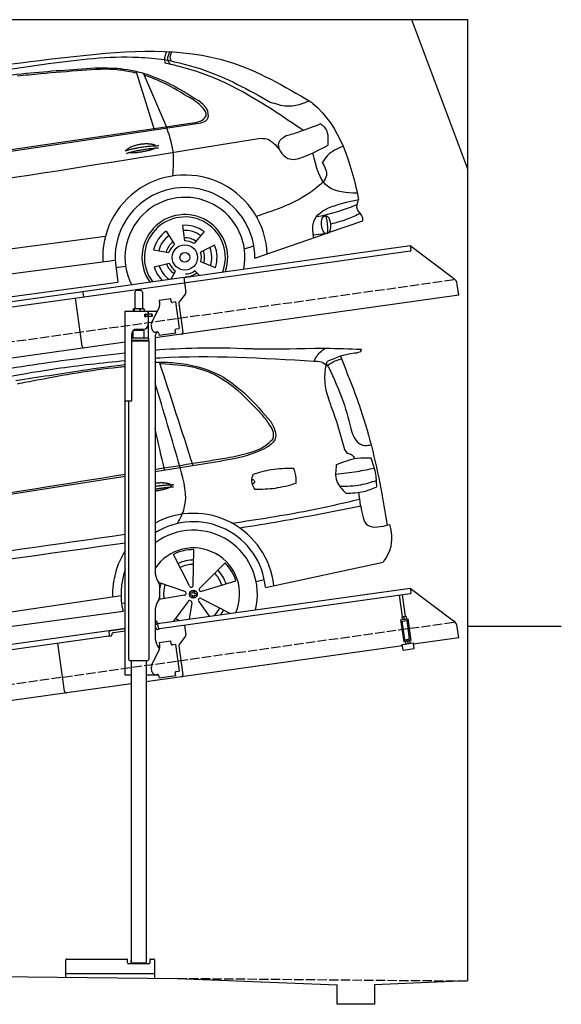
# Model space of a CAD drawing. Extents: x 524 to 6324, y 215 to 5490.
# Tile 5 of 5: x 3424 to 6324, y 215 to 5490. Entities that reach past the tile are written whole.
import ezdxf

# ---------------------------------------------------------------- set-up
doc = ezdxf.new("R2010")
doc.units = 0
doc.header["$LTSCALE"] = 10
doc.header["$MEASUREMENT"] = 0
doc.linetypes.add('GEN3', pattern=[6.25, 5, -1.25])
doc.layers.get('0').update_dxf_attribs({"linetype": 'CONTINUOUS'})
for name, color, linetype in [('3', 6, 'GEN3'), ('CAR', 1, 'CONTINUOUS'), ('SICHTBARE_KANTEN_DIN_', 7, 'CONTINUOUS')]:
    doc.layers.add(name, color=color, linetype=linetype)
doc.layers.add('AM_0', color=7, linetype='CONTINUOUS', lineweight=30)

# ---------------------------------------------------------------- blocks, each defined once
blk = doc.blocks.new('Car_K')
at = {"layer": 'CAR'}
for p, q in [((6251.6, 3328.5), (6222.3, 3334.3)), ((6164.8, 2977.2), (6066.2, 3291.5)), ((6227.4, 2999.5), (6106, 3280.8)), ((4395.3, 2725.6), (6371, 3016)), ((4457.7, 2723.8), (6379.4, 3009)), ((6400, 2878.8), (6721.1, 2932)), ((7078, 2518.3), (7033.7, 2512.4)), ((7097.5, 2427), (7280.2, 2490.6)), ((6228, 2434.9), (6272.4, 2363.7)), ((6314.8, 2466), (6325.8, 2382.9)), ((6430.7, 2432.2), (6376.7, 2368)), ((3981.4, 2150.9), (5902.5, 2408.8)), ((6702.2, 2289.4), (7078.6, 2420.4)), ((7088.7, 2421.6), (7015.7, 2413.2)), ((6160, 2335.1), (6242.5, 2319.9)), ((6487.1, 2359.3), (6411.4, 2323.1)), ((6646.2, 2340.6), (6697.1, 2356)), ((5954.6, 2278.4), (3966.6, 2017.9)), ((6490.7, 2238.6), (6413, 2270.1)), ((5958.2, 2240.3), (6010.5, 2246.7)), ((5959, 2235.1), (5969.5, 2160.9)), ((6162.8, 2243), (6244.2, 2263.2)), ((6253.6, 2178.8), (6276.6, 2221.2)), ((6404.1, 2198.9), (6381, 2223.2)), ((3987.9, 1892.3), (5969.5, 2160.9))]:
    blk.add_line(p, q, dxfattribs=at)
for radius in [67.9, 26.2]:
    blk.add_circle((6327.5, 2294.1), radius, dxfattribs=at)
for centre, radius, start, end in [((6328.2, 2294.5), 440.8, 2.3474, 183.225), ((6328.2, 2294.5), 373.9, 359.2176, 189.1412), ((6328.2, 2294.5), 321.3, 348.8956, 206.9157), ((6327.5, 2294.1), 229.5, 340.8187, 214.9011), ((6327.5, 2294.1), 216.8, 339.0715, 216.627), ((6327.5, 2294.1), 172.4, 125.2193, 166.2205), ((6327.5, 2294.1), 172.4, 53.2193, 94.2205), ((6327.5, 2294.1), 144.5, 53.86, 93.5798), ((6327.5, 2294.1), 144.5, 125.86, 165.5798), ((6328.2, 2294.5), 104.9, 127.8414, 164.3757), ((6328.2, 2294.5), 104.9, 55.5455, 92.5344), ((6327.5, 2294.1), 88.8, 56.352, 91.0878), ((6327.5, 2294.1), 88.8, 128.352, 163.0878), ((6327.5, 2294.1), 88.8, 344.352, 19.0878), ((6328.2, 2294.5), 104.9, 342.9932, 20.0652), ((6327.5, 2294.1), 144.5, 341.86, 21.5798), ((6327.5, 2294.1), 172.4, 341.2193, 22.2205), ((6327.5, 2294.1), 172.4, 197.2193, 225.0433), ((6327.5, 2294.1), 144.5, 197.86, 233.9391), ((6328.2, 2294.5), 104.9, 199.4717, 235.8081), ((6327.5, 2294.1), 88.8, 200.352, 235.0878), ((6327.5, 2294.1), 88.8, 272.352, 307.0878), ((6328.2, 2294.5), 104.9, 270.9476, 307.6161)]:
    blk.add_arc(centre, radius, start, end, dxfattribs=at)
blk.add_ellipse((7083.4, 2469.9), major_axis=(3.9, -48.6), ratio=0.501954, dxfattribs=at)
blk.add_ellipse((7084.2, 2470), major_axis=(-3.9, 48.6), ratio=0.168571, start_param=3.202195, end_param=6.343787, dxfattribs=at)
for points, degree, knots in [([(4960.4, 3268.4), (5220.3, 3306.4), (5747.3, 3383.4), (6478.6, 3434.2), (6859.6, 3211.3), (7001.7, 3128.2)], 3, [0, 0, 0, 0, 795.09308, 1612.404872, 2098.463299, 2098.463299, 2098.463299, 2098.463299]), ([(6230.2, 3397), (6226.2, 3388.1), (6218.4, 3370.6), (6217.5, 3347.9), (6221.5, 3336.7), (6222.3, 3334.3)], 3, [0, 0, 0, 0, 29.24014, 57.403103, 64.873278, 64.873278, 64.873278, 64.873278]), ([(6251.6, 3328.5), (6246.9, 3333.1), (6228.6, 3350.7), (6238.7, 3376.8), (6246.3, 3396.3)], 3, [0, 0, 0, 0, 18.755669, 72.745333, 72.745333, 72.745333, 72.745333]), ([(6253.7, 3347.2), (6252.2, 3350.9), (6246.1, 3366.6), (6252.6, 3383), (6257.6, 3395.6)], 3, [0, 0, 0, 0, 11.706548, 49.786773, 49.786773, 49.786773, 49.786773]), ([(4341, 2940.3), (4474.3, 3042.3), (4677, 3197.5), (5124.5, 3264.4), (5403, 3304.4), (5597.3, 3332.3)], 3, [0, 0, 0, 0, 491.496147, 747.712732, 1339.159351, 1339.159351, 1339.159351, 1339.159351]), ([(5597.3, 3332.3), (5757.8, 3353.3), (5965, 3380.3), (6172, 3360), (6218.7, 3355.4)], 3, [0, 0, 0, 0, 482.524461, 623.054485, 623.054485, 623.054485, 623.054485]), ([(6218.7, 3355.4), (6289.3, 3338.9), (6488.9, 3292.1), (6668.7, 3191.7), (6784.9, 3126.8)], 3, [0, 0, 0, 0, 216.617018, 612.994024, 612.994024, 612.994024, 612.994024]), ([(6962, 2973.9), (6854.9, 3047), (6678.6, 3167.2), (6435.7, 3281.1), (6303.2, 3315.2), (6251.6, 3328.5)], 3, [0, 0, 0, 0, 388.888323, 639.530882, 799.103011, 799.103011, 799.103011, 799.103011]), ([(4486.6, 2990.7), (4545.8, 3035.8), (4651.4, 3116.2), (4859.3, 3171.2), (5126.1, 3235.8), (5464.3, 3284.2), (5722.9, 3301), (5845.3, 3309)], 3, [0, 0, 0, 0, 220.805775, 393.417908, 637.451139, 1046.907631, 1414.974246, 1414.974246, 1414.974246, 1414.974246]), ([(6069.6, 3280.7), (6038.8, 3288), (5942.4, 3308.2), (5768.6, 3294.5), (5586.9, 3281.8), (5471.6, 3269.2), (5429.6, 3264.6)], 3, [41.799079, 41.799079, 41.799079, 41.799079, 136.523198, 337.310325, 558.263041, 685.022454, 685.022454, 685.022454, 685.022454]), ([(5845.3, 3309), (5891.1, 3309.7), (6037.8, 3311.7), (6228.6, 3242.9), (6355.3, 3162.5), (6397.2, 3136)], 3, [0, 0, 0, 0, 136.913576, 439.008029, 587.851019, 587.851019, 587.851019, 587.851019]), ([(6345.3, 3154.6), (6295.1, 3185.2), (6220, 3230.8), (6137.6, 3260.7), (6110.4, 3270.6)], 3, [0, 0, 0, 0, 175.790338, 262.536589, 262.536589, 262.536589, 262.536589]), ([(6371, 3016), (6388.2, 3018.1), (6415.7, 3021.6), (6452, 3057), (6412.6, 3116.7), (6372.3, 3139.4), (6345.3, 3154.6)], 3, [0, 0, 0, 0, 51.553973, 82.995085, 130.366625, 226.749074, 226.749074, 226.749074, 226.749074]), ([(6379.4, 3009), (6410.9, 3013.8), (6462.8, 3021.8), (6447.5, 3100.7), (6415.4, 3123.2), (6397.2, 3136)], 3, [0, 0, 0, 0, 78.119579, 128.2441, 194.566021, 194.566021, 194.566021, 194.566021]), ([(6784.9, 3126.8), (6814.2, 3117.2), (6868.4, 3099.5), (6941.3, 3111.8), (6979.4, 3127.2), (6993.7, 3132.9)], 3, [0, 0, 0, 0, 91.341985, 168.592505, 214.832146, 214.832146, 214.832146, 214.832146]), ([(7001.7, 3128.2), (7005.6, 3125), (7157.9, 3000.5), (7215.5, 2805.5), (7257.5, 2604.7)], 3, [0, 0, 0, 0, 15.036615, 589.271901, 589.271901, 589.271901, 589.271901]), ([(7053.5, 3009.3), (7014.7, 2993.7), (6954.4, 2969.4), (6892.1, 2951.2), (6870, 2944.7)], 3, [0, 0, 0, 0, 125.442917, 194.674449, 194.674449, 194.674449, 194.674449]), ([(7094.4, 2896), (7096, 2931.7), (7098.1, 2978.9), (7062.2, 3003.4), (7053.5, 3009.3)], 3, [0, 0, 0, 0, 95.768478, 126.246125, 126.246125, 126.246125, 126.246125]), ([(6263.4, 2730.5), (6266.6, 2774.9), (6273.1, 2867), (6243, 2954.3), (6227.4, 2999.5)], 3, [0, 0, 0, 0, 132.240957, 273.943093, 273.943093, 273.943093, 273.943093]), ([(6014.1, 2867), (6017.5, 2875.2), (6041.7, 2892.6), (6095.5, 2909.5), (6142.4, 2906.4), (6167.5, 2897.5), (6172.8, 2892.9), (6173, 2892.7)], 5, [0.0314681, 0.0314681, 0.0314681, 0.0314681, 0.0314681, 0.0314681, 0.300106, 0.500106, 0.5095952, 0.5095952, 0.5095952, 0.5095952, 0.5095952, 0.5095952]), ([(6721.1, 2932), (6736.6, 2932.4), (6782.5, 2933.5), (6813.2, 2896.8), (6833.7, 2872.3)], 3, [0, 0, 0, 0, 44.647461, 133.10462, 133.10462, 133.10462, 133.10462]), ([(6870, 2944.7), (6852.9, 2934.7), (6803.9, 2906.2), (6870.6, 2803.9), (6984.7, 2837.1), (7050.9, 2872.6), (7094.4, 2896)], 3, [0, 0, 0, 0, 52.903265, 151.334808, 229.980054, 381.029092, 381.029092, 381.029092, 381.029092]), ([(3091.3, 2219.7), (3169.4, 2269.8), (3429.6, 2436.6), (4576, 2588.6), (5593.2, 2750.5), (6400, 2878.8)], 3, [0, 0, 0, 0, 276.230985, 920.854723, 3391.651354, 3391.651354, 3391.651354, 3391.651354]), ([(6169.7, 2880.1), (6166.3, 2877.9), (6149.5, 2869.6), (6116.3, 2861), (6070, 2853.2), (6038.6, 2852.3), (6025.3, 2854.9)], 5, [0.6133618, 0.6133618, 0.6133618, 0.6133618, 0.6133618, 0.6133618, 0.700106, 0.9252293, 0.9252293, 0.9252293, 0.9252293, 0.9252293, 0.9252293]), ([(7250.4, 2638), (7193.2, 2640.7), (7061.6, 2646.7), (7030.5, 2779.2), (7013, 2854.2)], 3, [0, 0, 0, 0, 155.770402, 358.836919, 358.836919, 358.836919, 358.836919]), ([(7175.1, 2889.2), (7144, 2876.3), (7097.8, 2857.1), (7072, 2815.5), (7063.5, 2801.9)], 3, [0, 0, 0, 0, 97.204919, 144.463419, 144.463419, 144.463419, 144.463419]), ([(7063.5, 2801.9), (7077, 2778.2), (7097.4, 2742.3), (7076.2, 2709.6), (7069, 2698.4)], 3, [0, 0, 0, 0, 73.173803, 110.898164, 110.898164, 110.898164, 110.898164]), ([(7069, 2698.4), (7048.7, 2681), (6945.9, 2592.6), (6815.2, 2549.1), (6710.3, 2514.2)], 3, [0, 0, 0, 0, 79.931742, 405.379961, 405.379961, 405.379961, 405.379961]), ([(7017.6, 2399.2), (7014.1, 2424.5), (6997.2, 2547.2), (7142.3, 2579.3), (7257.5, 2604.7)], 3, [0, 0, 0, 0, 72.166123, 349.847067, 349.847067, 349.847067, 349.847067]), ([(7280.2, 2490.6), (7280.4, 2497.2), (7281.2, 2520.9), (7239.5, 2549.6), (7251.4, 2586), (7257.5, 2604.7)], 3, [0, 0, 0, 0, 19.254038, 69.185953, 122.618833, 122.618833, 122.618833, 122.618833]), ([(7249.7, 2576.3), (7221.3, 2565.4), (7158.7, 2541.4), (7093.9, 2524.8), (7058.5, 2515.7)], 3, [0, 0, 0, 0, 91.392243, 200.73761, 200.73761, 200.73761, 200.73761]), ([(7266.4, 2530.5), (7243.6, 2519.1), (7192.9, 2493.8), (7137.9, 2480.2), (7107.7, 2472.8)], 3, [0, 0, 0, 0, 76.497102, 169.362963, 169.362963, 169.362963, 169.362963])]:
    blk.add_open_spline(points, degree=degree, knots=knots, dxfattribs=at)
for points in [[(6008.1, 2865), (6081.4, 2889.7), (6187.9, 2893.3)], [(6014.6, 2851.8), (6086.7, 2874), (6187, 2881.6)]]:
    blk.add_open_spline(points, degree=2, dxfattribs=at)
blk = doc.blocks.new('EG_car')
at = {"layer": 'CAR'}
for p, q in [((46796.2, 4804), (47153.8, 4860.2)), ((45061.6, 4531.7), (46636.2, 4778.9)), ((47000.7, 4194.8), (47004.6, 4385)), ((46981.1, 4190.3), (46894.3, 4359.6)), ((47036.7, 4179.5), (47170.9, 4314.4)), ((47387.5, 4183.1), (48017.8, 4318.6)), ((47337, 4215.1), (47381.3, 4225.8)), ((46955.4, 4160.7), (46814.7, 4209.7)), ((47047.1, 4162.2), (47229.2, 4217.3)), ((44640.5, 3847.7), (46613.9, 4138.9)), ((46953.7, 4140.7), (46817.2, 4118.7)), ((47043.7, 4123.2), (47200.5, 4043.8)), ((46616.8, 4098.5), (46636.2, 4100.9)), ((46973.8, 4107.1), (46893, 4000.6)), ((46992.3, 4099.3), (46978.8, 4012.7)), ((47030.5, 4108.1), (47086.3, 4027.8)), ((44649.3, 3788.6), (46624.9, 4054.7))]:
    blk.add_line(p, q, dxfattribs=at)
blk.add_circle((47001.5, 4146.6), 21.1, dxfattribs=at)
for centre, radius, start, end in [((47001.5, 4146.6), 432.9, 6.1147, 118.3098), ((47001.5, 4146.6), 387.7, 5.4095, 121.9761), ((47001.5, 4146.6), 342.5, 345.788, 126.8384), ((47001.5, 4146.6), 432.9, 147.5436, 181.8527), ((47001.5, 4146.6), 247.7, 336.4925, 145.9791), ((47001.5, 4146.6), 238.4, 89.2481, 116.7191), ((47001.5, 4146.6), 183.1, 89.3778, 116.5894), ((47001.5, 4146.6), 387.7, 160.4314, 193.723), ((47001.5, 4146.6), 159.7, 89.4618, 116.5094), ((47001.5, 4146.6), 183.1, 17.3778, 44.5894), ((47001.5, 4146.6), 238.4, 17.2481, 44.7191), ((47001.5, 4146.6), 159.7, 17.4604, 44.5093), ((47001.5, 4146.6), 183.1, 161.3778, 174.5764), ((47001.5, 4146.6), 159.7, 161.4601, 188.507), ((46990.7, 4193.6), 10.1, 199.3839, 6.5833), ((47042.9, 4171.4), 10.1, 127.3839, 294.5833), ((47001.5, 4146.6), 183.1, 185.4236, 188.5894), ((46953.4, 4150.8), 10.1, 271.3839, 78.5833), ((47037.9, 4114.9), 10.1, 55.3839, 222.5833), ((46982.6, 4102.2), 10.1, 343.3839, 150.5833), ((47001.5, 4146.6), 159.7, 313.864, 332.5068), ((47001.5, 4146.6), 183.1, 323.016, 332.5894), ((47001.5, 4146.6), 159.7, 233.4577, 242.136), ((47001.5, 4146.6), 247.7, 214.0209, 219.944)]:
    blk.add_arc(centre, radius, start, end, dxfattribs=at)
for centre, major_axis, ratio, start_param, end_param in [((47001.5, 4146.6), (2, 21), 0.26044, 4.945458, 7.62088), ((47001.5, 4146.4), (-21, 2), 0.248275, 4.968287, 7.599306), ((47001.5, 4146.6), (2, 21), 0.26044, 8.106084, 10.743517), ((47001.5, 4146.4), (-21, 2), 0.248275, 8.109253, 10.739069)]:
    blk.add_ellipse(centre, major_axis=major_axis, ratio=ratio, start_param=start_param, end_param=end_param, dxfattribs=at)
for points, degree, knots in [([(45679.6, 5297.1), (45832.8, 5324.7), (46150.2, 5381.9), (46470.4, 5420.4), (46636.2, 5440.1)], 3, [0, 0, 0, 0, 466.632282, 967.371588, 967.371588, 967.371588, 967.371588]), ([(46796.2, 5454.5), (46934.8, 5465.2), (47114.3, 5472.5), (47383.1, 5458.6), (47710.6, 5464.6)], 3, [143.098779, 143.098779, 143.098779, 143.098779, 538.666722, 596.829105, 596.829105, 596.829105, 596.829105]), ([(47647.4, 5395.3), (47658.6, 5415.3), (47674.5, 5443.8), (47702.3, 5459.8), (47710.6, 5464.6)], 3, [0, 0, 0, 0, 66.777298, 95.11474, 95.11474, 95.11474, 95.11474]), ([(47899, 5459.1), (47899.1, 5456.2), (47899.4, 5440.2), (47811.3, 5434.2), (47759.3, 5411.1), (47717.6, 5392.5)], 3, [0, 0, 0, 0, 8.187291, 45.663788, 198.394209, 198.394209, 198.394209, 198.394209]), ([(44615.4, 4513.3), (44692.2, 4599.4), (44871, 4800.1), (45226.4, 5109.2), (45736.2, 5259.5), (46216.5, 5354.4), (46512.7, 5385.9), (46636.2, 5398.7)], 3, [0, 0, 0, 0, 346.68192, 807.884848, 1388.232006, 1908.996141, 2281.102326, 2281.102326, 2281.102326, 2281.102326]), ([(46796.2, 5411.3), (46804.8, 5411.8), (47088, 5428.8), (47372, 5411.8), (47647.4, 5395.3)], 3, [132.453552, 132.453552, 132.453552, 132.453552, 158.309481, 983.905115, 983.905115, 983.905115, 983.905115]), ([(46796.2, 5389.5), (46831.5, 5390.3), (46950.1, 5387.6), (47193.7, 5327.1), (47332.5, 5167.5), (47415.3, 5072.3)], 3, [752.794261, 752.794261, 752.794261, 752.794261, 858.633344, 1107.710606, 1476.062589, 1476.062589, 1476.062589, 1476.062589]), ([(47647.4, 5395.3), (47660.4, 5394.9), (47686.6, 5394.2), (47708.1, 5379.2), (47718.9, 5371.6)], 3, [0, 0, 0, 0, 38.233155, 76.758591, 76.758591, 76.758591, 76.758591]), ([(47724.7, 5364.3), (47719.5, 5370.5), (47711.9, 5379.4), (47716.3, 5389.4), (47717.6, 5392.5)], 3, [0, 0, 0, 0, 21.450104, 31.11406, 31.11406, 31.11406, 31.11406]), ([(47718.9, 5371.6), (47729.2, 5378.6), (47752.3, 5394.1), (47778.8, 5402.2), (47793.4, 5406.7)], 3, [0, 0, 0, 0, 37.318817, 82.743489, 82.743489, 82.743489, 82.743489]), ([(47788.9, 5420.9), (47826.5, 5327), (47922.2, 5088.2), (47996, 4781.7), (48029.6, 4571.8), (48038.5, 4516)], 3, [0, 0, 0, 0, 303.239039, 771.524515, 941.039833, 941.039833, 941.039833, 941.039833]), ([(46050.2, 5290.8), (46170.3, 5309.5), (46365.3, 5340), (46560.7, 5368.7), (46636.2, 5377.3)], 3, [0, 0, 0, 0, 364.415294, 592.333037, 592.333037, 592.333037, 592.333037]), ([(46636.2, 5364.9), (46623.5, 5363.7), (46464.7, 5348), (46272.1, 5313.1), (46092.7, 5278.9), (46057.6, 5272.1)], 3, [196.455824, 196.455824, 196.455824, 196.455824, 234.842737, 675.336927, 782.526221, 782.526221, 782.526221, 782.526221]), ([(47241.1, 5235.9), (47204.8, 5264.4), (47131.5, 5321.8), (46989.1, 5370.9), (46887.2, 5376.6), (46832.1, 5379.7)], 3, [0, 0, 0, 0, 137.813386, 277.828549, 443.014315, 443.014315, 443.014315, 443.014315]), ([(47710.6, 5377.3), (47706.3, 5342.5), (47697.9, 5276), (47718.5, 5212.4), (47728.3, 5182.1)], 3, [0, 0, 0, 0, 103.842931, 198.172455, 198.172455, 198.172455, 198.172455]), ([(47724.7, 5364.3), (47753, 5303.2), (47805.4, 5190), (47836.1, 5069.2), (47850.2, 5013.6)], 3, [0, 0, 0, 0, 201.438367, 373.256423, 373.256423, 373.256423, 373.256423]), ([(47427, 4977.4), (47428.9, 4984.5), (47436, 5010.4), (47408.9, 5060.1), (47344.8, 5137.4), (47283.8, 5195.4), (47241.1, 5235.9)], 3, [0, 0, 0, 0, 21.63267, 79.101744, 154.578408, 329.631164, 329.631164, 329.631164, 329.631164]), ([(47728.3, 5182.1), (47741.7, 5145.4), (47772.8, 5059.9), (47796.4, 4972), (47809.8, 4921.8)], 3, [0, 0, 0, 0, 117.044281, 272.808392, 272.808392, 272.808392, 272.808392]), ([(47415.3, 5072.3), (47430.7, 5042.2), (47468.5, 4968.2), (47311.9, 4887), (47212.7, 4870.2), (47153.8, 4860.2)], 3, [0, 0, 0, 0, 88.94167, 219.215963, 410.14259, 410.14259, 410.14259, 410.14259]), ([(47850.2, 5013.6), (47857.3, 4995.2), (47870, 4962.3), (47915.8, 4938.8), (47942.7, 4944.9), (47954.6, 4947.5)], 3, [0, 0, 0, 0, 57.53796, 102.857681, 138.834101, 138.834101, 138.834101, 138.834101]), ([(47182.8, 4877.1), (47221.7, 4884.8), (47291.3, 4898.6), (47377.5, 4930.2), (47413.7, 4964.8), (47427, 4977.4)], 3, [0, 0, 0, 0, 119.350241, 213.76628, 268.436981, 268.436981, 268.436981, 268.436981]), ([(47809.8, 4921.8), (47814.7, 4913.8), (47824, 4898.8), (47852.6, 4896.8), (47860.5, 4881), (47864.8, 4872.6)], 3, [0, 0, 0, 0, 26.820911, 49.860546, 76.220289, 76.220289, 76.220289, 76.220289]), ([(47953.1, 4874.7), (47928.2, 4875.5), (47863.9, 4877.4), (47803.7, 4853.6), (47766.7, 4839)], 3, [0, 0, 0, 0, 73.852523, 191.438564, 191.438564, 191.438564, 191.438564]), ([(47983.5, 4722.4), (47982.3, 4747.7), (47980, 4800.1), (47962.2, 4849.3), (47953.1, 4874.7)], 3, [0, 0, 0, 0, 75.744219, 156.148987, 156.148987, 156.148987, 156.148987]), ([(46916.3, 4524.8), (46930.7, 4552), (46980, 4645), (46951.2, 4750.5), (46930.8, 4825.2)], 3, [0, 0, 0, 0, 90.204372, 309.16543, 309.16543, 309.16543, 309.16543]), ([(47321.7, 4789.9), (47353.8, 4799.5), (47423.7, 4820.4), (47496.7, 4821.6), (47536.2, 4822.3)], 3, [0, 0, 0, 0, 100.056023, 217.859664, 217.859664, 217.859664, 217.859664]), ([(47536.2, 4822.3), (47539.7, 4814.1), (47550.9, 4787.7), (47550.3, 4758.7), (47549.9, 4738.7)], 3, [0, 0, 0, 0, 26.6223, 85.461549, 85.461549, 85.461549, 85.461549]), ([(47766.7, 4839), (47763.2, 4808.7), (47756.4, 4749.6), (47798.2, 4707.8), (47818.6, 4687.4)], 3, [0, 0, 0, 0, 86.532332, 168.301886, 168.301886, 168.301886, 168.301886]), ([(47763.1, 4790.1), (47801.7, 4794), (47871.5, 4800.9), (47940, 4815.8), (47970.5, 4822.4)], 3, [0, 0, 0, 0, 116.515486, 210.119493, 210.119493, 210.119493, 210.119493]), ([(47331.6, 4707.1), (47323.7, 4721.8), (47309.3, 4748.4), (47317.9, 4777.1), (47321.7, 4789.9)], 3, [0, 0, 0, 0, 47.913726, 86.500526, 86.500526, 86.500526, 86.500526]), ([(47315, 4761.1), (47318.1, 4760.8), (47326, 4759.9), (47331.7, 4743.7), (47322.5, 4738.9), (47317.9, 4736.5)], 3, [0, 0, 0, 0, 8.907329, 23.006598, 36.718273, 36.718273, 36.718273, 36.718273]), ([(47784.7, 4724.5), (47822.8, 4725.4), (47890, 4726.8), (47954, 4747), (47981.7, 4755.7)], 3, [0, 0, 0, 0, 113.538226, 200.265154, 200.265154, 200.265154, 200.265154]), ([(46796.2, 4741), (46799.6, 4741.6), (46821.4, 4744.9), (46861.2, 4745.7), (46895.3, 4733.3), (46895.2, 4720.7), (46842.5, 4706), (46807.4, 4699.7), (46796.2, 4698)], 5, [0.263396, 0.263396, 0.263396, 0.263396, 0.263396, 0.263396, 0.300106, 0.500106, 0.700106, 0.7947449, 0.7947449, 0.7947449, 0.7947449, 0.7947449, 0.7947449]), ([(47549.9, 4738.7), (47513, 4728.6), (47441.6, 4709.1), (47367.5, 4707.7), (47331.6, 4707.1)], 3, [0, 0, 0, 0, 114.039688, 221.281955, 221.281955, 221.281955, 221.281955]), ([(47818.6, 4687.4), (47850.8, 4688.3), (47908.1, 4689.8), (47960.5, 4712.4), (47983.5, 4722.4)], 3, [0, 0, 0, 0, 95.589667, 169.928556, 169.928556, 169.928556, 169.928556]), ([(47208, 4527.2), (47345, 4547.6), (47574.9, 4581.9), (47801.2, 4634.2), (47892.6, 4655.4)], 3, [0, 0, 0, 0, 415.57079, 696.786937, 696.786937, 696.786937, 696.786937]), ([(47898, 4617.5), (47754.2, 4589.2), (47539.1, 4546.9), (47322.7, 4512), (47251.1, 4500.4)], 3, [0, 0, 0, 0, 439.818353, 657.51977, 657.51977, 657.51977, 657.51977]), ([(47898, 4617.5), (47904.3, 4575.8), (47918.5, 4487.4), (48006.9, 4508.5), (48052.4, 4519.3)], 3, [310.211349, 310.211349, 310.211349, 310.211349, 420.509792, 537.407521, 537.407521, 537.407521, 537.407521]), ([(48052.4, 4519.3), (48064.9, 4465), (48068.9, 4394.4), (48028.1, 4334), (48017.8, 4318.6)], 3, [367.70262, 367.70262, 367.70262, 367.70262, 528.080439, 582.555983, 582.555983, 582.555983, 582.555983])]:
    blk.add_open_spline(points, degree=degree, knots=knots, dxfattribs=at)
for points, degree in [([(47710.6, 5464.6), (47773.4, 5462.7), (47836.2, 5460.9), (47899, 5459.1)], 3), ([(46999.9, 4836), (46940, 5020.6), (46880, 5205.2), (46820.1, 5389.8)], 3), ([(46832.1, 5379.7), (46829.3, 5379.5), (46826.4, 5379.4), (46823.6, 5379.2)], 3), ([(46930.8, 4825.2), (46886, 4977), (46841.1, 5128.8), (46796.2, 5280.7)], 3), ([(46847, 4812), (46830.1, 4886.3), (46813.1, 4960.5), (46796.2, 5034.8)], 3), ([(46796.2, 4815), (46925.1, 4835.7), (47053.9, 4856.4), (47182.8, 4877.1)], 3), ([(45688.1, 4636.8), (46004.1, 4687.6), (46320.2, 4738.4), (46636.2, 4789.3)], 3), ([(46796.2, 4724.4), (46841.7, 4731.7), (46895.9, 4733.5)], 2), ([(46796.2, 4709.6), (46841.6, 4717.8), (46895.1, 4721.8)], 2), ([(47898, 4617.5), (47894.5, 4642.2), (47890.9, 4667), (47887.4, 4691.7)], 3), ([(44425.1, 4152.4), (45162.1, 4257.4), (45899.2, 4362.4), (46636.2, 4467.5)], 3), ([(46636.2, 4420.5), (45922.2, 4319.2), (45208.2, 4218), (44494.2, 4116.7)], 3)]:
    blk.add_open_spline(points, degree=degree, dxfattribs=at)

msp = doc.modelspace()

# ---------------------------------------------------------------- linework, layer by layer
for p, q in [((5824.1, 5490), (524.1, 5490)), ((5824.1, 4690), (5524.1, 5490)), ((5824.1, 340), (5824.1, 5490)), ((4302.6, 4109.4), (5515.7, 4279.9)), ((5515.7, 4279.9), (5519.2, 4255.1)), ((5515.7, 4279.9), (5747.6, 4105.1)), ((5514.9, 4249.5), (4303.8, 4079.3)), ((3762.8, 4034.5), (4302.5, 4110.4)), ((4303.8, 4079.3), (3770.1, 4004.3)), ((4302.5, 4110.4), (4306.8, 4079.7)), ((4306.8, 4079.7), (4313.9, 4029.3)), ((5775.3, 4013.4), (5767.1, 4072.1)), ((1284.1, 3685.2), (3762.9, 4033.6)), ((3766.7, 4006.8), (3762.8, 4034.5)), ((4040.8, 4030.6), (4040.8, 3940.6)), ((4050.8, 4040.6), (4070.8, 4040.6)), ((4080.8, 4030.6), (4080.8, 3940.6)), ((5775.3, 4013.4), (4148.8, 3784.8)), ((4312, 4021.9), (4278.6, 3977.7)), ((3770.1, 4004.3), (1284.1, 3654.9)), ((3758.7, 3740.1), (3722.5, 3997.6)), ((4170.7, 3987.9), (4233.1, 3996.6)), ((4170.7, 3987.9), (4173, 3972)), ((4173.6, 3967.8), (4173, 3972)), ((4235.4, 3980.8), (4233.1, 3996.6)), ((4235.4, 3980.8), (4235.5, 3979.8)), ((4241.1, 3975.6), (4242.1, 3975.7)), ((4258, 3977.9), (4242.1, 3975.7)), ((4258, 3977.9), (4278, 3835.3)), ((4276.7, 3970.3), (4298.4, 3816)), ((3988.8, 3927.6), (4160.2, 3927.6)), ((3988.8, 3447.6), (3988.8, 3927.6)), ((4030.9, 3938.2), (4030.9, 3927.6)), ((4051.6, 3940.6), (4033.6, 3940.6)), ((4036.6, 3938.2), (4036.6, 3927.6)), ((4078.6, 3940.6), (4051.6, 3940.6)), ((4066.5, 3938.2), (4066.5, 3927.6)), ((4088.3, 3940.6), (4078.6, 3940.6)), ((4090.7, 3938.2), (4090.7, 3927.6)), ((4097.5, 3911.6), (4093.8, 3911.6)), ((4094.8, 3901.8), (4094.8, 3909)), ((4097.5, 3911.6), (4109.8, 3911.6)), ((4097.8, 3911.6), (4097.8, 3899.6)), ((4111.8, 3911.6), (4109.8, 3911.6)), ((4111.8, 3911.6), (4112.8, 3911.6)), ((4112.8, 3917.6), (4112.8, 3914.6)), ((4113.5, 3911.6), (4112.8, 3911.6)), ((4112.8, 3899.6), (4112.8, 3911.6)), ((4131.1, 3911.6), (4113.5, 3911.6)), ((4113.8, 3912.1), (4113.8, 3927.6)), ((4132.8, 3912.1), (4113.8, 3912.1)), ((4131.1, 3911.6), (4131.8, 3911.6)), ((4131.8, 3899.6), (4131.8, 3911.6)), ((4132.6, 3873.5), (4170.1, 3947.1)), ((4133.8, 3911.1), (4133.8, 3900.1)), ((4131.8, 3899.6), (4093.9, 3899.6)), ((4109.8, 3899.1), (4097.5, 3899.1)), ((4112.8, 3896.1), (4112.8, 3857.6)), ((4113.8, 3784.7), (4113.8, 3899.1)), ((4132.8, 3899.1), (4113.8, 3899.1)), ((4131.9, 3833), (4129.1, 3852.8)), ((4024.8, 3450.6), (4024.8, 3807.6)), ((4090.8, 3824.6), (4030.8, 3823.9)), ((4030.8, 3784.7), (4030.8, 3823.9)), ((4042.8, 3824), (4042.8, 3831.6)), ((4049.8, 3832.6), (4087.8, 3832.6)), ((4078.8, 3824.5), (4078.8, 3832.6)), ((4090.8, 3784.6), (4090.8, 3824.6)), ((4162.4, 3817.1), (4154.5, 3815.9)), ((4168.1, 3812.8), (4170.2, 3797.9)), ((4259.3, 3810.5), (4170.2, 3797.9)), ((4256.9, 3827.3), (4257.1, 3826.3)), ((4259.3, 3810.5), (4257.1, 3826.3)), ((4262.2, 3833.1), (4261.2, 3833)), ((4262.2, 3833.1), (4278, 3835.3)), ((3988.8, 3762.4), (1284.1, 3382.2)), ((4115.8, 3784.6), (4024.8, 3784.6)), ((4115.8, 3771.4), (4024.8, 3771.4)), ((4112.8, 3769.6), (4024.8, 3769.6)), ((4115.8, 3767.9), (4024.8, 3767.9)), ((4112.8, 3769.6), (4115.8, 3771.4)), ((4112.8, 3769.6), (4115.8, 3767.9)), ((4113.8, 3769.1), (4113.8, 3770.2)), ((4115.8, 3771.4), (4115.8, 3784.6)), ((4115.8, 3767.9), (4115.9, 2061.6)), ((4148.8, 3792.6), (4148.8, 2534.3)), ((3988.8, 1977.6), (3988.8, 3447.6)), ((3988.8, 3447.6), (4021.8, 3447.6)), ((4005.8, 3447.6), (4005.9, 2061.6)), ((4162.2, 2484.3), (4168.5, 2473.4)), ((4148.8, 2252.8), (5515.7, 2444.9)), ((4171.8, 2460.9), (4171.8, 2394.3)), ((5516.8, 2437), (5515.7, 2444.9)), ((5515.7, 2444.9), (5747.6, 2270.1)), ((5516.8, 2437), (5519.2, 2420.1)), ((4168.5, 2381.8), (4162.2, 2371)), ((5514.9, 2414.5), (4173.1, 2225.9)), ((5473.7, 2290.9), (5457.5, 2406.4)), ((5489.6, 2293.1), (5473.3, 2408.6)), ((4148.8, 2321), (4148.8, 2184.7)), ((5463.9, 2274.5), (5503.5, 2280.1)), ((5463.9, 2274.5), (5480.2, 2158.7)), ((5465, 2266.6), (5504.6, 2272.2)), ((5470.5, 2290.4), (5469.8, 2289.9)), ((5469.8, 2289.9), (5471.8, 2276.1)), ((5492.8, 2293.5), (5470.5, 2290.4)), ((5472.6, 2275.7), (5471.8, 2276.1)), ((5483.5, 2278.8), (5481.9, 2290.5)), ((5492.8, 2293.5), (5493.6, 2293.2)), ((5493.6, 2293.2), (5495.5, 2279.4)), ((5494.8, 2278.9), (5495.5, 2279.4)), ((5512.1, 2172.2), (5498.1, 2271.3)), ((5519.8, 2164.2), (5503.5, 2280.1)), ((1284.1, 1850.2), (3901.6, 2218)), ((3901.6, 2218), (3988.8, 2230.3)), ((3901.6, 2218), (3902.7, 2210.1)), ((3988.8, 2226.3), (3902.1, 2214.1)), ((4164.5, 2251), (4148.8, 2248.8)), ((4155.1, 2228.4), (4155.2, 2227.4)), ((4160.9, 2223.2), (4165.8, 2223.9)), ((4167.5, 2230.2), (4164, 2254.9)), ((4306.8, 2244.7), (4313.9, 2194.3)), ((5485.4, 2168.5), (5471.5, 2267.5)), ((5775.3, 2178.4), (5767.1, 2237.1)), ((5824.1, 2240), (6324.1, 2240)), ((3900.8, 2187.6), (1284.1, 1819.9)), ((3905, 2193.3), (3902.7, 2210.1)), ((3908.3, 2187.7), (3913.3, 2188.4)), ((3917.6, 2194), (3917.4, 2195)), ((3925.9, 2206.3), (3988.8, 2215.2)), ((4312, 2186.9), (4278.6, 2142.7)), ((5479.1, 2166.6), (5518.7, 2172.2)), ((5480.2, 2158.7), (5519.8, 2164.2)), ((5485.4, 2168.5), (5512.1, 2172.2)), ((5491, 2168.3), (5490.8, 2169.3)), ((5506.8, 2170.5), (5506.7, 2171.5)), ((5511.1, 2163), (5511.9, 2162.7)), ((5775.3, 2178.4), (5532.7, 2144.3)), ((3664.6, 1891.9), (3628.5, 2149.4)), ((3664.6, 1891.9), (3628.5, 2149.4)), ((4132.6, 2038.5), (4170.1, 2112.1)), ((4162.2, 2134.7), (4172.2, 2117.3)), ((4170.7, 2152.9), (4233.1, 2161.6)), ((4170.7, 2152.9), (4173, 2137)), ((4173.6, 2132.8), (4173, 2137)), ((4235.4, 2145.8), (4233.1, 2161.6)), ((4235.4, 2145.8), (4235.5, 2144.8)), ((4241.1, 2140.6), (4242.1, 2140.7)), ((4258, 2142.9), (4242.1, 2140.7)), ((4258, 2142.9), (4278, 2000.3)), ((4276.7, 2135.3), (4298.4, 1981)), ((5473.3, 2136), (4289.9, 1969.7)), ((5472.3, 2142.6), (5531.8, 2151)), ((5476.5, 2112.9), (5472.3, 2142.6)), ((5476.5, 2112.9), (5535.9, 2121.3)), ((5488.8, 2159.9), (5488.2, 2159.4)), ((5488.2, 2159.4), (5490.1, 2145.6)), ((5490.9, 2145.2), (5490.1, 2145.6)), ((5500.2, 2160), (5501.8, 2148.3)), ((5511.9, 2162.7), (5513.9, 2148.9)), ((5513.2, 2148.4), (5513.9, 2148.9)), ((5535.9, 2121.3), (5531.8, 2151)), ((4012.9, 2054.6), (4005.9, 2061.6)), ((4108.9, 2054.6), (4115.9, 2061.6)), ((4108.9, 2054.6), (4012.9, 2054.6)), ((4020.9, 2054.6), (4021, 438.6)), ((4100.9, 2054.6), (4101, 438.6)), ((4131.9, 1998), (4129.1, 2017.8)), ((4020.9, 1977.6), (3988.8, 1977.6)), ((4168.1, 1977.6), (4100.9, 1977.6)), ((4289.9, 1969.7), (4100.9, 1943.1)), ((4162.4, 1982.1), (4154.5, 1980.9)), ((4168.1, 1977.8), (4170.2, 1962.9)), ((4259.3, 1975.5), (4170.2, 1962.9)), ((4256.9, 1992.3), (4257.1, 1991.3)), ((4259.3, 1975.5), (4257.1, 1991.3)), ((4262.2, 1998.1), (4261.2, 1998)), ((4262.2, 1998.1), (4278, 2000.3)), ((4020.9, 1931.9), (1284.1, 1547.2)), ((3671, 359.7), (3671, 452.6)), ((3676, 457.6), (3996, 457.6)), ((4001, 437.6), (4001, 452.6)), ((4116, 432.6), (4006, 432.6)), ((4021, 438.6), (4021, 449.6)), ((4022, 437.6), (4021, 438.6)), ((4022, 437.6), (4100, 437.6)), ((4035, 437.6), (4035, 432.6)), ((4087, 437.6), (4087, 432.6)), ((4100, 437.6), (4101, 438.6)), ((4121, 452.6), (4121, 437.6)), ((4126, 457.6), (4141, 457.6)), ((4146, 452.6), (4146, 355.2)), ((524.1, 390), (4269.1, 354)), ((4146, 377.6), (3671, 377.6)), ((4269.1, 354), (5124.1, 319.9)), ((5124.1, 215), (5124.1, 319.9)), ((5824.1, 340), (5323.6, 319.9)), ((5323.6, 319.9), (5324.1, 215)), ((5324.1, 215), (5124.1, 215))]:
    msp.add_line(p, q)
for points in [[(4168.1, 3812.8, 0), (4168.1, 3812.8, 0), (4168.1, 3812.8, 0), (4168.1, 3812.8, 0), (4168.1, 3812.8, 0), (4168.1, 3812.8, 0), (4168.1, 3812.8, 0), (4168.1, 3812.9, 0), (4168.1, 3812.9, 0), (4168.1, 3812.9, 0), (4168.1, 3812.9, 0), (4168.1, 3812.9, 0), (4168.1, 3812.9, 0), (4168.1, 3812.9, 0), (4168.1, 3812.9, 0), (4168.1, 3812.9, 0), (4168.1, 3812.9, 0), (4168.1, 3812.9, 0), (4168.1, 3812.9, 0), (4168.1, 3812.9, 0), (4168.1, 3813, 0), (4168.1, 3813, 0), (4168.1, 3813, 0), (4168.1, 3813, 0), (4168.1, 3813, 0), (4168.1, 3813, 0), (4168.1, 3813, 0), (4168.1, 3813, 0), (4168.1, 3813, 0), (4168.1, 3813, 0), (4168.1, 3813, 0), (4168, 3813, 0), (4168, 3813, 0), (4168, 3813.1, 0), (4168, 3813.1, 0), (4168, 3813.1, 0), (4168, 3813.1, 0), (4168, 3813.1, 0), (4168, 3813.1, 0), (4168, 3813.1, 0), (4168, 3813.1, 0), (4168, 3813.1, 0), (4168, 3813.1, 0), (4168, 3813.1, 0), (4168, 3813.1, 0), (4168, 3813.1, 0), (4168, 3813.2, 0), (4168, 3813.2, 0), (4168, 3813.2, 0), (4168, 3813.2, 0), (4168, 3813.2, 0), (4168, 3813.2, 0), (4168, 3813.2, 0), (4168, 3813.2, 0), (4168, 3813.2, 0), (4168, 3813.2, 0), (4168, 3813.2, 0), (4168, 3813.2, 0), (4168, 3813.2, 0), (4168, 3813.3, 0), (4168, 3813.3, 0), (4168, 3813.3, 0), (4168, 3813.3, 0), (4168, 3813.3, 0), (4168, 3813.3, 0), (4168, 3813.3, 0), (4168, 3813.3, 0), (4168, 3813.3, 0), (4168, 3813.3, 0), (4168, 3813.3, 0), (4168, 3813.3, 0), (4168, 3813.3, 0), (4168, 3813.4, 0), (4168, 3813.4, 0), (4168, 3813.4, 0), (4168, 3813.4, 0), (4168, 3813.4, 0), (4168, 3813.4, 0), (4168, 3813.4, 0), (4168, 3813.4, 0), (4168, 3813.4, 0), (4168, 3813.4, 0), (4168, 3813.4, 0), (4168, 3813.4, 0), (4168, 3813.4, 0), (4168, 3813.5, 0), (4167.9, 3813.5, 0), (4167.9, 3813.5, 0), (4167.9, 3813.5, 0), (4167.9, 3813.5, 0), (4167.9, 3813.5, 0), (4167.9, 3813.5, 0), (4167.9, 3813.5, 0), (4167.9, 3813.5, 0), (4167.9, 3813.5, 0), (4167.9, 3813.5, 0), (4167.9, 3813.5, 0), (4167.9, 3813.5, 0), (4167.9, 3813.6, 0), (4167.9, 3813.6, 0), (4167.9, 3813.6, 0), (4167.9, 3813.6, 0), (4167.9, 3813.6, 0), (4167.9, 3813.6, 0), (4167.9, 3813.6, 0), (4167.9, 3813.6, 0), (4167.9, 3813.6, 0), (4167.9, 3813.6, 0), (4167.9, 3813.6, 0), (4167.9, 3813.6, 0), (4167.9, 3813.6, 0), (4167.9, 3813.7, 0), (4167.9, 3813.7, 0), (4167.9, 3813.7, 0), (4167.9, 3813.7, 0), (4167.9, 3813.7, 0), (4167.9, 3813.7, 0), (4167.9, 3813.7, 0), (4167.9, 3813.7, 0), (4167.9, 3813.7, 0), (4167.9, 3813.7, 0), (4167.9, 3813.7, 0), (4167.9, 3813.7, 0), (4167.9, 3813.7, 0), (4167.9, 3813.8, 0), (4167.9, 3813.8, 0), (4167.9, 3813.8, 0), (4167.8, 3813.8, 0)], [(4168.1, 1977.8, 0), (4168.1, 1977.8, 0), (4168.1, 1977.8, 0), (4168.1, 1977.8, 0), (4168.1, 1977.8, 0), (4168.1, 1977.8, 0), (4168.1, 1977.8, 0), (4168.1, 1977.9, 0), (4168.1, 1977.9, 0), (4168.1, 1977.9, 0), (4168.1, 1977.9, 0), (4168.1, 1977.9, 0), (4168.1, 1977.9, 0), (4168.1, 1977.9, 0), (4168.1, 1977.9, 0), (4168.1, 1977.9, 0), (4168.1, 1977.9, 0), (4168.1, 1977.9, 0), (4168.1, 1977.9, 0), (4168.1, 1977.9, 0), (4168.1, 1978, 0), (4168.1, 1978, 0), (4168.1, 1978, 0), (4168.1, 1978, 0), (4168.1, 1978, 0), (4168.1, 1978, 0), (4168.1, 1978, 0), (4168.1, 1978, 0), (4168.1, 1978, 0), (4168.1, 1978, 0), (4168.1, 1978, 0), (4168, 1978, 0), (4168, 1978, 0), (4168, 1978.1, 0), (4168, 1978.1, 0), (4168, 1978.1, 0), (4168, 1978.1, 0), (4168, 1978.1, 0), (4168, 1978.1, 0), (4168, 1978.1, 0), (4168, 1978.1, 0), (4168, 1978.1, 0), (4168, 1978.1, 0), (4168, 1978.1, 0), (4168, 1978.1, 0), (4168, 1978.1, 0), (4168, 1978.2, 0), (4168, 1978.2, 0), (4168, 1978.2, 0), (4168, 1978.2, 0), (4168, 1978.2, 0), (4168, 1978.2, 0), (4168, 1978.2, 0), (4168, 1978.2, 0), (4168, 1978.2, 0), (4168, 1978.2, 0), (4168, 1978.2, 0), (4168, 1978.2, 0), (4168, 1978.2, 0), (4168, 1978.3, 0), (4168, 1978.3, 0), (4168, 1978.3, 0), (4168, 1978.3, 0), (4168, 1978.3, 0), (4168, 1978.3, 0), (4168, 1978.3, 0), (4168, 1978.3, 0), (4168, 1978.3, 0), (4168, 1978.3, 0), (4168, 1978.3, 0), (4168, 1978.3, 0), (4168, 1978.3, 0), (4168, 1978.4, 0), (4168, 1978.4, 0), (4168, 1978.4, 0), (4168, 1978.4, 0), (4168, 1978.4, 0), (4168, 1978.4, 0), (4168, 1978.4, 0), (4168, 1978.4, 0), (4168, 1978.4, 0), (4168, 1978.4, 0), (4168, 1978.4, 0), (4168, 1978.4, 0), (4168, 1978.4, 0), (4168, 1978.5, 0), (4167.9, 1978.5, 0), (4167.9, 1978.5, 0), (4167.9, 1978.5, 0), (4167.9, 1978.5, 0), (4167.9, 1978.5, 0), (4167.9, 1978.5, 0), (4167.9, 1978.5, 0), (4167.9, 1978.5, 0), (4167.9, 1978.5, 0), (4167.9, 1978.5, 0), (4167.9, 1978.5, 0), (4167.9, 1978.5, 0), (4167.9, 1978.6, 0), (4167.9, 1978.6, 0), (4167.9, 1978.6, 0), (4167.9, 1978.6, 0), (4167.9, 1978.6, 0), (4167.9, 1978.6, 0), (4167.9, 1978.6, 0), (4167.9, 1978.6, 0), (4167.9, 1978.6, 0), (4167.9, 1978.6, 0), (4167.9, 1978.6, 0), (4167.9, 1978.6, 0), (4167.9, 1978.6, 0), (4167.9, 1978.7, 0), (4167.9, 1978.7, 0), (4167.9, 1978.7, 0), (4167.9, 1978.7, 0), (4167.9, 1978.7, 0), (4167.9, 1978.7, 0), (4167.9, 1978.7, 0), (4167.9, 1978.7, 0), (4167.9, 1978.7, 0), (4167.9, 1978.7, 0), (4167.9, 1978.7, 0), (4167.9, 1978.7, 0), (4167.9, 1978.7, 0), (4167.9, 1978.8, 0), (4167.9, 1978.8, 0), (4167.9, 1978.8, 0), (4167.8, 1978.8, 0)]]:
    msp.add_polyline3d(points)
for centre, radius, start, end in [((5514.2, 4254.4), 5, 278, 8), ((5717.5, 4065.2), 50, 8, 53), ((4050.8, 4030.6), 10, 90, 180), ((4070.8, 4030.6), 10, 0, 90), ((4304, 4027.9), 10, 323, 8), ((4138.9, 3963), 35, 333, 8), ((4240.5, 3980.5), 5, 188, 278), ((4286.6, 3971.7), 10, 143, 188), ((4039.3, 3933.1), 9.81, 138.3564, 148.753), ((4034.1, 3937.9), 2.75, 100.7661, 142.4343), ((4033.7, 3938.5), 2.09, 44.8448, 91.5619), ((4029.6, 3934.1), 8.11, 30.3376, 47.0532), ((4051.5, 3893.3), 47.4, 71.4743, 108.3354), ((4078.6, 3909.3), 31.3, 67.162, 112.72), ((4085.3, 3935.2), 6.2, 28.4134, 60.7068), ((4094.8, 3911.6), 1, 48.5904, 221.4096), ((4091.8, 3909), 3, 0, 41.4096), ((4097.5, 3914.6), 3, 228.5904, 270), ((4102.8, 3917.6), 10, 0, 90), ((4109.8, 3914.6), 3, 270, 0), ((4132.8, 3911.1), 1, 0, 90), ((4087.8, 3857.6), 25, 270, 0), ((4094.8, 3899.1), 1, 138.5904, 311.4096), ((4091.8, 3901.8), 3, 318.5904, 0), ((4097.5, 3896.1), 3, 90, 131.4096), ((4109.8, 3896.1), 3, 0, 90), ((4163.8, 3857.6), 35, 153, 188), ((4132.8, 3900.1), 1, 270, 0), ((4049.8, 3807.6), 25, 90, 180), ((4151.7, 3835.7), 20, 188, 278), ((4173.8, 3792.6), 25, 108.6472, 180), ((4163.1, 3812.1), 5, 19.537, 98), ((4261.9, 3828), 5, 98, 188), ((4288.5, 3814.6), 10, 278, 8), ((3768.6, 3741.5), 10, 188, 278), ((4021.8, 3450.6), 3, 270, 0), ((4248.8, 2534.3), 100, 180, 210), ((4146.8, 2460.9), 25, 0, 30), ((4146.8, 2394.3), 25, 330, 0), ((5514.2, 2419.4), 5, 278, 8), ((4248.8, 2321), 100, 150, 180), ((5478.2, 2273.5), 17.4, 77.7758, 118.2123), ((5475.3, 2294), 17.3, 257.7374, 298.2906), ((5490.1, 2275.1), 17.4, 77.8275, 118.1868), ((5487.2, 2295.8), 17.4, 257.806, 298.1683), ((5717.5, 2230.2), 50, 8, 53), ((4145.2, 2227), 10, 8, 68.7289), ((4160.2, 2228.1), 5, 188, 278), ((4165.1, 2228.8), 5, 278, 334.7633), ((4172.4, 2230.9), 5, 188, 278), ((3900.1, 2192.6), 5, 278, 8), ((3907.7, 2192.6), 5, 221.2367, 278), ((3912.6, 2193.3), 5, 278, 8), ((3927.3, 2196.4), 10, 98, 188), ((4248.8, 2184.7), 100, 180, 210), ((4304, 2192.9), 10, 323, 8), ((4138.9, 2128), 35, 333, 8), ((4240.5, 2145.5), 5, 188, 278), ((4286.6, 2136.7), 10, 143, 188), ((5496.5, 2143), 17.4, 77.7758, 118.2123), ((5493.6, 2163.5), 17.3, 257.7374, 298.2906), ((5508.4, 2144.6), 17.4, 77.8275, 118.1868), ((5505.5, 2165.3), 17.4, 257.806, 298.1683), ((4165.9, 2364.2), 321, 254.6793, 254.6861), ((4163.8, 2022.6), 35, 153, 188), ((4151.7, 2000.7), 20, 188, 278), ((4163.1, 1977.1), 5, 19.537, 98), ((4261.9, 1993), 5, 98, 188), ((4288.5, 1979.6), 10, 278, 8), ((3674.5, 1893.3), 10, 188, 278), ((3674.5, 1893.3), 10, 188, 278), ((3676, 452.6), 5, 90, 180), ((3996, 452.6), 5, 0, 90), ((4006, 437.6), 5, 180, 270), ((4116, 437.6), 5, 270, 0), ((4126, 452.6), 5, 90, 180), ((4141, 452.6), 5, 0, 90)]:
    msp.add_arc(centre, radius, start, end)
at = {"layer": '3'}
for p, q in [((747.5, 3394.7), (5754.9, 4098.4)), ((747.5, 1559.7), (5754.9, 2263.4)), ((4269.1, 354), (5824.1, 340))]:
    msp.add_line(p, q, dxfattribs=at)
at = {"layer": 'SICHTBARE_KANTEN_DIN_'}
msp.add_arc((3769.6, 4007.2), 3, 188, 278, dxfattribs=at)

# ---------------------------------------------------------------- block references
at = {"layer": 'AM_0'}
msp.add_blockref('EG_car', (-42647.4, -1734.2), dxfattribs=at)
at = {"layer": 'CAR'}
msp.add_blockref('Car_K', (-2019.1, 1922.2), dxfattribs=at)

doc.saveas('drawing.dxf')
